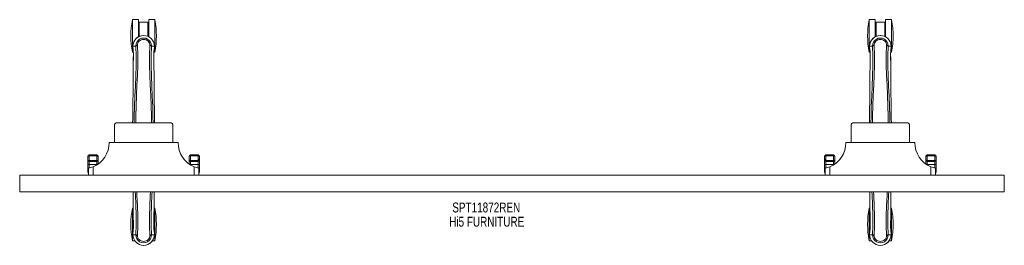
# Model space of a CAD drawing. Header units: inches. Extents: x 7 to 78.5, y 29.8 to 46.2.
import ezdxf

# ---------------------------------------------------------------- set-up
doc = ezdxf.new("R2010")
doc.units = ezdxf.units.IN
doc.header["$MEASUREMENT"] = 0
doc.linetypes.add('SLD-Solid', pattern=[0])
doc.layers.add('HI5-SYMBOLTEXT', color=5, linetype='SLD-Solid')
doc.styles.add('SLDTEXTSTYLE0', font='TXT', dxfattribs={"width": 0.75})

# ---------------------------------------------------------------- blocks, each defined once
blk = doc.blocks.new('SW_NOTE_0')
at = {"layer": 'HI5-SYMBOLTEXT', "color": 0, "char_height": 0.72, "attachment_point": 1, "style": 'SLDTEXTSTYLE0'}
for s, insert in [('SPT11872REN', (0, 0.928)), ('Hi5 FURNITURE', (-0.227, -0.107))]:
    blk.add_mtext(s, dxfattribs=dict(at, insert=insert))

msp = doc.modelspace()

# ---------------------------------------------------------------- linework, layer by layer
at = {"color": 7, "linetype": 'SLD-Solid', "lineweight": 15}
for p, q in [((15.638, 46.197), (15.205, 46.197)), ((15.205, 43.822), (15.205, 46.197)), ((15.638, 44.948), (15.638, 46.197)), ((16.33, 46.009), (15.7, 46.009)), ((15.7, 44.979), (15.7, 46.009)), ((16.33, 46.009), (16.33, 44.979)), ((16.826, 46.197), (16.393, 46.197)), ((16.393, 44.948), (16.393, 46.197)), ((16.826, 43.822), (16.826, 46.197)), ((69.138, 46.197), (68.705, 46.197)), ((68.705, 43.822), (68.705, 46.197)), ((69.138, 44.948), (69.138, 46.197)), ((69.83, 46.009), (69.2, 46.009)), ((69.2, 44.979), (69.2, 46.009)), ((69.83, 46.009), (69.83, 44.979)), ((70.326, 46.197), (69.893, 46.197)), ((69.893, 44.948), (69.893, 46.197)), ((70.326, 43.822), (70.326, 46.197)), ((15.7, 45.259), (15.638, 45.259)), ((16.393, 45.259), (16.33, 45.259)), ((69.2, 45.259), (69.138, 45.259)), ((69.893, 45.259), (69.83, 45.259)), ((15.205, 43.822), (15.268, 43.822)), ((15.234, 44.276), (15.234, 44.167)), ((15.238, 44.276), (15.234, 44.276)), ((15.234, 44.167), (15.234, 44.164)), ((15.236, 44.277), (15.236, 44.167)), ((15.282, 44.276), (15.238, 44.276)), ((15.266, 43.232), (15.269, 43.787)), ((15.301, 44.275), (15.282, 44.276)), ((15.447, 44.276), (15.301, 44.275)), ((16.583, 44.276), (16.583, 44.275)), ((16.583, 44.276), (16.729, 44.275)), ((16.729, 44.275), (16.749, 44.276)), ((16.749, 44.276), (16.792, 44.276)), ((16.762, 43.822), (16.826, 43.822)), ((16.762, 43.787), (16.764, 43.219)), ((16.796, 44.276), (16.792, 44.276)), ((16.795, 44.167), (16.794, 44.276)), ((16.795, 44.152), (16.796, 44.164)), ((16.796, 44.276), (16.796, 44.167)), ((16.796, 44.164), (16.796, 44.167)), ((68.705, 43.822), (68.768, 43.822)), ((68.734, 44.276), (68.734, 44.167)), ((68.738, 44.276), (68.734, 44.276)), ((68.734, 44.167), (68.734, 44.164)), ((68.736, 44.277), (68.736, 44.167)), ((68.782, 44.276), (68.738, 44.276)), ((68.766, 43.232), (68.769, 43.787)), ((68.801, 44.275), (68.782, 44.276)), ((68.947, 44.276), (68.801, 44.275)), ((70.083, 44.276), (70.083, 44.275)), ((70.083, 44.276), (70.229, 44.275)), ((70.229, 44.275), (70.249, 44.276)), ((70.249, 44.276), (70.292, 44.276)), ((70.262, 43.822), (70.326, 43.822)), ((70.262, 43.787), (70.264, 43.219)), ((70.296, 44.276), (70.292, 44.276)), ((70.295, 44.167), (70.294, 44.276)), ((70.295, 44.152), (70.296, 44.164)), ((70.296, 44.276), (70.296, 44.167)), ((70.296, 44.164), (70.296, 44.167)), ((14.09, 38.702), (17.94, 38.702)), ((67.59, 38.702), (71.44, 38.702)), ((13.89, 38.502), (13.89, 37.264)), ((18.14, 38.502), (18.14, 37.264)), ((67.39, 38.502), (67.39, 37.264)), ((71.64, 38.502), (71.64, 37.264)), ((13.515, 37.264), (18.515, 37.264)), ((67.015, 37.264), (72.015, 37.264)), ((11.965, 36.053), (11.965, 36.24)), ((11.965, 35.969), (11.965, 36.053)), ((11.965, 35.7), (11.965, 35.969)), ((12.615, 36.367), (12.065, 36.367)), ((12.065, 36.367), (12.065, 36.3)), ((12.065, 36.3), (12.065, 35.956)), ((12.615, 36.3), (12.065, 36.3)), ((12.065, 35.956), (12.615, 35.956)), ((12.065, 35.956), (12.065, 35.872)), ((12.065, 35.872), (12.615, 35.872)), ((12.065, 35.872), (12.065, 35.663)), ((12.615, 36.3), (12.615, 36.367)), ((12.615, 35.956), (12.615, 36.3)), ((12.615, 35.872), (12.615, 35.956)), ((12.615, 35.663), (12.615, 35.872)), ((12.715, 36.24), (12.715, 36.053)), ((12.715, 36.053), (12.715, 35.969)), ((12.715, 35.969), (12.715, 35.704)), ((19.315, 36.053), (19.315, 36.24)), ((19.315, 35.969), (19.315, 36.053)), ((19.315, 35.704), (19.315, 35.969)), ((19.965, 36.367), (19.415, 36.367)), ((19.415, 36.367), (19.415, 36.3)), ((19.415, 36.3), (19.415, 35.956)), ((19.965, 36.3), (19.415, 36.3)), ((19.965, 35.956), (19.415, 35.956)), ((19.415, 35.956), (19.415, 35.872)), ((19.965, 35.872), (19.415, 35.872)), ((19.415, 35.872), (19.415, 35.663)), ((19.965, 36.3), (19.965, 36.367)), ((19.965, 35.956), (19.965, 36.3)), ((19.965, 35.872), (19.965, 35.956)), ((19.965, 35.663), (19.965, 35.872)), ((20.065, 36.24), (20.065, 36.053)), ((20.065, 36.053), (20.065, 35.969)), ((20.065, 35.969), (20.065, 35.7)), ((65.465, 36.053), (65.465, 36.24)), ((65.465, 35.969), (65.465, 36.053)), ((65.465, 35.7), (65.465, 35.969)), ((66.115, 36.367), (65.565, 36.367)), ((65.565, 36.367), (65.565, 36.3)), ((65.565, 36.3), (65.565, 35.956)), ((66.115, 36.3), (65.565, 36.3)), ((65.565, 35.956), (66.115, 35.956)), ((65.565, 35.956), (65.565, 35.872)), ((65.565, 35.872), (66.115, 35.872)), ((65.565, 35.872), (65.565, 35.663)), ((66.115, 36.3), (66.115, 36.367)), ((66.115, 35.956), (66.115, 36.3)), ((66.115, 35.872), (66.115, 35.956)), ((66.115, 35.663), (66.115, 35.872)), ((66.215, 36.24), (66.215, 36.053)), ((66.215, 36.053), (66.215, 35.969)), ((66.215, 35.969), (66.215, 35.704)), ((72.815, 36.053), (72.815, 36.24)), ((72.815, 35.969), (72.815, 36.053)), ((72.815, 35.704), (72.815, 35.969)), ((73.465, 36.367), (72.915, 36.367)), ((72.915, 36.367), (72.915, 36.3)), ((72.915, 36.3), (72.915, 35.956)), ((73.465, 36.3), (72.915, 36.3)), ((73.465, 35.956), (72.915, 35.956)), ((72.915, 35.956), (72.915, 35.872)), ((73.465, 35.872), (72.915, 35.872)), ((72.915, 35.872), (72.915, 35.663)), ((73.465, 36.3), (73.465, 36.367)), ((73.465, 35.956), (73.465, 36.3)), ((73.465, 35.872), (73.465, 35.956)), ((73.465, 35.663), (73.465, 35.872)), ((73.565, 36.24), (73.565, 36.053)), ((73.565, 36.053), (73.565, 35.969)), ((73.565, 35.969), (73.565, 35.7)), ((11.965, 35.273), (11.965, 35.7)), ((11.965, 35.114), (11.965, 35.273)), ((12.015, 34.889), (12.015, 35.389)), ((12.615, 35.663), (12.065, 35.663)), ((12.065, 35.663), (12.065, 35.402)), ((12.339, 35.493), (12.339, 34.889)), ((12.615, 35.637), (12.615, 35.663)), ((19.965, 35.663), (19.415, 35.663)), ((19.415, 35.663), (19.415, 35.637)), ((19.691, 34.889), (19.691, 35.493)), ((19.965, 35.402), (19.965, 35.663)), ((20.015, 35.389), (20.015, 34.889)), ((20.065, 35.7), (20.065, 35.273)), ((20.065, 35.273), (20.065, 35.114)), ((65.465, 35.273), (65.465, 35.7)), ((65.465, 35.114), (65.465, 35.273)), ((65.515, 34.889), (65.515, 35.389)), ((66.115, 35.663), (65.565, 35.663)), ((65.565, 35.663), (65.565, 35.402)), ((65.839, 35.493), (65.839, 34.889)), ((66.115, 35.637), (66.115, 35.663)), ((73.465, 35.663), (72.915, 35.663)), ((72.915, 35.663), (72.915, 35.637)), ((73.191, 34.889), (73.191, 35.493)), ((73.465, 35.402), (73.465, 35.663)), ((73.515, 35.389), (73.515, 34.889)), ((73.565, 35.7), (73.565, 35.273)), ((73.565, 35.273), (73.565, 35.114)), ((7.015, 33.686), (7.015, 34.889)), ((7.015, 34.889), (78.515, 34.889)), ((78.515, 33.686), (78.515, 34.889)), ((7.015, 33.686), (78.515, 33.686)), ((15.262, 32.497), (15.205, 32.497)), ((15.205, 30.122), (15.205, 32.497)), ((16.826, 32.497), (16.768, 32.497)), ((16.826, 30.122), (16.826, 32.497)), ((68.762, 32.497), (68.705, 32.497)), ((68.705, 30.122), (68.705, 32.497)), ((70.326, 32.497), (70.268, 32.497)), ((70.326, 30.122), (70.326, 32.497)), ((15.269, 31.042), (15.266, 31.61)), ((16.764, 31.597), (16.762, 31.042)), ((68.769, 31.042), (68.766, 31.61)), ((70.264, 31.597), (70.262, 31.042)), ((15.205, 30.122), (15.372, 30.122)), ((15.236, 30.677), (15.234, 30.665)), ((15.234, 30.665), (15.234, 30.662)), ((15.234, 30.553), (15.234, 30.662)), ((15.234, 30.553), (15.238, 30.553)), ((15.236, 30.662), (15.236, 30.553)), ((15.282, 30.553), (15.238, 30.553)), ((15.301, 30.554), (15.282, 30.553)), ((15.447, 30.553), (15.301, 30.554)), ((15.447, 30.553), (15.447, 30.554)), ((16.467, 30.502), (16.467, 30.501)), ((16.583, 30.553), (16.729, 30.554)), ((16.659, 30.122), (16.826, 30.122)), ((16.729, 30.554), (16.749, 30.553)), ((16.749, 30.553), (16.792, 30.553)), ((16.792, 30.553), (16.796, 30.553)), ((16.794, 30.553), (16.795, 30.662)), ((16.796, 30.662), (16.796, 30.665)), ((16.796, 30.553), (16.796, 30.662)), ((68.705, 30.122), (68.872, 30.122)), ((68.736, 30.677), (68.734, 30.665)), ((68.734, 30.665), (68.734, 30.662)), ((68.734, 30.553), (68.734, 30.662)), ((68.734, 30.553), (68.738, 30.553)), ((68.736, 30.662), (68.736, 30.553)), ((68.782, 30.553), (68.738, 30.553)), ((68.801, 30.554), (68.782, 30.553)), ((68.947, 30.553), (68.801, 30.554)), ((68.947, 30.553), (68.947, 30.554)), ((69.063, 30.501), (69.063, 30.501)), ((69.967, 30.502), (69.967, 30.501)), ((70.083, 30.553), (70.229, 30.554)), ((70.159, 30.122), (70.326, 30.122)), ((70.229, 30.554), (70.249, 30.553)), ((70.249, 30.553), (70.292, 30.553)), ((70.292, 30.553), (70.296, 30.553)), ((70.294, 30.552), (70.295, 30.662)), ((70.296, 30.662), (70.296, 30.665)), ((70.296, 30.553), (70.296, 30.662))]:
    msp.add_line(p, q, dxfattribs=at)
at = {"color": 7, "linetype": 'SLD-Solid', "lineweight": 15, "flags": 128}
for points in [[(16.467, 44.328), (16.463, 44.41), (16.44, 44.491), (16.4, 44.566), (16.344, 44.633), (16.274, 44.688), (16.193, 44.728), (16.106, 44.753), (16.015, 44.762), (15.925, 44.753), (15.837, 44.728), (15.757, 44.688), (15.687, 44.633), (15.63, 44.566), (15.59, 44.491), (15.568, 44.41), (15.563, 44.328)], [(69.967, 44.328), (69.963, 44.41), (69.94, 44.491), (69.9, 44.566), (69.844, 44.633), (69.774, 44.688), (69.693, 44.728), (69.606, 44.753), (69.515, 44.762), (69.425, 44.753), (69.337, 44.728), (69.257, 44.688), (69.187, 44.633), (69.13, 44.566), (69.09, 44.491), (69.068, 44.41), (69.063, 44.328)], [(15.234, 44.167), (15.245, 44.073), (15.258, 44)], [(15.234, 44.164), (15.245, 44.066), (15.258, 43.998)], [(15.258, 44), (15.258, 43.995), (15.259, 43.99)], [(15.269, 43.787), (15.268, 43.786), (15.27, 43.786), (15.27, 43.786)], [(15.27, 43.786), (15.27, 43.413), (15.269, 43.232)], [(15.331, 38.702), (15.336, 39.122), (15.356, 39.875), (15.384, 40.625), (15.416, 41.37), (15.445, 42.109), (15.465, 42.841), (15.466, 43.564), (15.447, 44.276)], [(15.44, 38.702), (15.447, 39.177), (15.468, 39.93), (15.499, 40.679), (15.533, 41.423), (15.564, 42.161), (15.583, 42.893), (15.584, 43.615), (15.563, 44.327)], [(15.492, 44.309), (15.463, 44.293), (15.447, 44.276)], [(15.563, 44.328), (15.525, 44.32), (15.492, 44.309)], [(15.563, 44.327), (15.563, 44.328), (15.563, 44.328)], [(16.467, 44.327), (16.446, 43.615), (16.447, 42.893), (16.466, 42.161), (16.498, 41.423), (16.532, 40.679), (16.562, 39.93), (16.583, 39.177), (16.59, 38.702)], [(16.467, 44.328), (16.467, 44.328), (16.467, 44.327)], [(16.538, 44.309), (16.505, 44.32), (16.467, 44.328)], [(16.583, 44.276), (16.567, 44.293), (16.538, 44.309)], [(16.699, 38.702), (16.694, 39.122), (16.675, 39.875), (16.647, 40.625), (16.615, 41.37), (16.585, 42.109), (16.566, 42.841), (16.564, 43.564), (16.583, 44.276)], [(16.762, 43.787), (16.762, 43.786), (16.761, 43.786), (16.76, 43.786)], [(16.761, 43.219), (16.761, 43.444), (16.76, 43.786)], [(16.771, 43.99), (16.785, 44.066), (16.786, 44.076)], [(16.771, 43.99), (16.772, 43.995), (16.772, 44)], [(68.734, 44.167), (68.745, 44.073), (68.758, 44)], [(68.734, 44.164), (68.745, 44.066), (68.758, 43.998)], [(68.758, 44), (68.758, 43.995), (68.759, 43.99)], [(68.769, 43.787), (68.768, 43.786), (68.77, 43.786), (68.77, 43.786)], [(68.77, 43.786), (68.77, 43.413), (68.769, 43.232)], [(68.831, 38.702), (68.836, 39.122), (68.856, 39.875), (68.884, 40.625), (68.916, 41.37), (68.945, 42.109), (68.965, 42.841), (68.966, 43.564), (68.947, 44.276)], [(68.94, 38.702), (68.947, 39.177), (68.968, 39.93), (68.999, 40.679), (69.033, 41.423), (69.064, 42.161), (69.083, 42.893), (69.084, 43.615), (69.063, 44.327)], [(68.992, 44.309), (68.963, 44.293), (68.947, 44.276)], [(69.063, 44.328), (69.025, 44.32), (68.992, 44.309)], [(69.063, 44.327), (69.063, 44.328), (69.063, 44.328)], [(69.967, 44.327), (69.946, 43.615), (69.947, 42.893), (69.966, 42.161), (69.998, 41.423), (70.032, 40.679), (70.062, 39.93), (70.083, 39.177), (70.09, 38.702)], [(69.967, 44.328), (69.967, 44.328), (69.967, 44.327)], [(70.038, 44.309), (70.005, 44.32), (69.967, 44.328)], [(70.083, 44.276), (70.067, 44.293), (70.038, 44.309)], [(70.199, 38.702), (70.194, 39.122), (70.175, 39.875), (70.147, 40.625), (70.115, 41.37), (70.085, 42.109), (70.066, 42.841), (70.064, 43.564), (70.083, 44.276)], [(70.262, 43.787), (70.262, 43.786), (70.261, 43.786), (70.26, 43.786)], [(70.261, 43.219), (70.261, 43.444), (70.26, 43.786)], [(70.271, 43.99), (70.285, 44.066), (70.286, 44.076)], [(70.271, 43.99), (70.272, 43.995), (70.272, 44)], [(12.065, 36.3), (12.059, 36.3), (12.039, 36.298), (12.023, 36.294), (11.995, 36.282), (11.993, 36.281), (11.979, 36.27), (11.968, 36.254), (11.966, 36.247), (11.965, 36.244), (11.965, 36.242), (11.965, 36.241), (11.965, 36.241), (11.965, 36.24), (11.965, 36.24)], [(12.715, 36.24), (12.715, 36.24), (12.715, 36.241), (12.715, 36.241), (12.715, 36.242), (12.715, 36.244), (12.714, 36.247), (12.712, 36.254), (12.701, 36.27), (12.687, 36.281), (12.685, 36.282), (12.657, 36.294), (12.641, 36.298), (12.621, 36.3), (12.615, 36.3)], [(19.415, 36.3), (19.409, 36.3), (19.389, 36.298), (19.373, 36.294), (19.345, 36.282), (19.343, 36.281), (19.329, 36.27), (19.318, 36.254), (19.316, 36.247), (19.315, 36.244), (19.315, 36.242), (19.315, 36.241), (19.315, 36.241), (19.315, 36.24), (19.315, 36.24)], [(20.065, 36.24), (20.065, 36.24), (20.065, 36.241), (20.065, 36.241), (20.065, 36.242), (20.065, 36.244), (20.064, 36.247), (20.062, 36.254), (20.051, 36.27), (20.037, 36.281), (20.035, 36.282), (20.007, 36.294), (19.991, 36.298), (19.971, 36.3), (19.965, 36.3)], [(65.565, 36.3), (65.559, 36.3), (65.539, 36.298), (65.523, 36.294), (65.495, 36.282), (65.493, 36.281), (65.479, 36.27), (65.468, 36.254), (65.466, 36.247), (65.465, 36.244), (65.465, 36.242), (65.465, 36.241), (65.465, 36.241), (65.465, 36.24), (65.465, 36.24)], [(66.215, 36.24), (66.215, 36.24), (66.215, 36.241), (66.215, 36.241), (66.215, 36.242), (66.215, 36.244), (66.214, 36.247), (66.212, 36.254), (66.201, 36.27), (66.187, 36.281), (66.185, 36.282), (66.157, 36.294), (66.141, 36.298), (66.121, 36.3), (66.115, 36.3)], [(72.915, 36.3), (72.909, 36.3), (72.889, 36.298), (72.873, 36.294), (72.845, 36.282), (72.843, 36.281), (72.829, 36.27), (72.818, 36.254), (72.816, 36.247), (72.815, 36.244), (72.815, 36.242), (72.815, 36.241), (72.815, 36.241), (72.815, 36.24), (72.815, 36.24)], [(73.565, 36.24), (73.565, 36.24), (73.565, 36.241), (73.565, 36.241), (73.565, 36.242), (73.565, 36.244), (73.564, 36.247), (73.562, 36.254), (73.551, 36.27), (73.537, 36.281), (73.535, 36.282), (73.507, 36.294), (73.491, 36.298), (73.471, 36.3), (73.465, 36.3)], [(11.965, 35.7), (11.967, 35.693), (11.973, 35.686), (11.982, 35.679), (11.994, 35.674), (12.01, 35.669), (12.027, 35.666), (12.046, 35.664), (12.065, 35.663)], [(11.965, 35.273), (11.967, 35.265), (11.973, 35.258), (11.982, 35.252), (11.994, 35.247), (12.01, 35.242), (12.015, 35.241)], [(19.965, 35.663), (19.985, 35.664), (20.003, 35.666), (20.021, 35.669), (20.036, 35.674), (20.048, 35.679), (20.058, 35.686), (20.063, 35.693), (20.065, 35.7)], [(20.015, 35.241), (20.021, 35.242), (20.036, 35.247), (20.048, 35.252), (20.058, 35.258), (20.063, 35.265), (20.065, 35.273)], [(65.465, 35.7), (65.467, 35.693), (65.473, 35.686), (65.482, 35.679), (65.494, 35.674), (65.51, 35.669), (65.527, 35.666), (65.546, 35.664), (65.565, 35.663)], [(65.465, 35.273), (65.467, 35.265), (65.473, 35.258), (65.482, 35.252), (65.494, 35.247), (65.51, 35.242), (65.515, 35.241)], [(73.465, 35.663), (73.485, 35.664), (73.503, 35.666), (73.521, 35.669), (73.536, 35.674), (73.548, 35.679), (73.558, 35.686), (73.563, 35.693), (73.565, 35.7)], [(73.515, 35.241), (73.521, 35.242), (73.536, 35.247), (73.548, 35.252), (73.558, 35.258), (73.563, 35.265), (73.565, 35.273)], [(15.266, 31.61), (15.26, 32.878), (15.25, 33.686)], [(15.406, 33.686), (15.416, 33.459), (15.445, 32.72), (15.465, 31.988), (15.466, 31.265), (15.447, 30.553)], [(15.563, 30.501), (15.584, 31.214), (15.583, 31.936), (15.564, 32.668), (15.533, 33.406), (15.52, 33.686)], [(16.51, 33.686), (16.498, 33.406), (16.466, 32.668), (16.447, 31.936), (16.446, 31.214), (16.467, 30.502)], [(16.624, 33.686), (16.615, 33.459), (16.585, 32.72), (16.566, 31.988), (16.564, 31.265), (16.583, 30.553)], [(16.78, 33.686), (16.77, 32.878), (16.764, 31.597)], [(68.766, 31.61), (68.76, 32.878), (68.75, 33.686)], [(68.906, 33.686), (68.916, 33.459), (68.945, 32.72), (68.965, 31.988), (68.966, 31.265), (68.947, 30.553)], [(69.063, 30.501), (69.084, 31.214), (69.083, 31.936), (69.064, 32.668), (69.033, 33.406), (69.02, 33.686)], [(70.01, 33.686), (69.998, 33.406), (69.966, 32.668), (69.947, 31.936), (69.946, 31.214), (69.967, 30.502)], [(70.124, 33.686), (70.115, 33.459), (70.085, 32.72), (70.066, 31.988), (70.064, 31.265), (70.083, 30.553)], [(70.28, 33.686), (70.27, 32.878), (70.264, 31.597)], [(15.269, 31.61), (15.27, 31.385), (15.27, 31.043)], [(16.76, 31.043), (16.761, 31.416), (16.761, 31.597)], [(68.769, 31.61), (68.77, 31.385), (68.77, 31.043)], [(70.26, 31.043), (70.261, 31.416), (70.261, 31.597)], [(15.259, 30.839), (15.245, 30.763), (15.244, 30.753)], [(15.259, 30.839), (15.258, 30.834), (15.258, 30.829)], [(15.269, 31.042), (15.268, 31.043), (15.27, 31.043), (15.27, 31.043)], [(16.762, 31.042), (16.762, 31.043), (16.761, 31.043), (16.76, 31.043)], [(16.772, 30.829), (16.772, 30.834), (16.771, 30.839)], [(16.796, 30.665), (16.785, 30.763), (16.772, 30.831)], [(16.796, 30.662), (16.786, 30.756), (16.772, 30.829)], [(68.759, 30.839), (68.745, 30.763), (68.744, 30.753)], [(68.759, 30.839), (68.758, 30.834), (68.758, 30.829)], [(68.769, 31.042), (68.768, 31.043), (68.77, 31.043), (68.77, 31.043)], [(70.262, 31.042), (70.262, 31.043), (70.261, 31.043), (70.26, 31.043)], [(70.272, 30.829), (70.272, 30.834), (70.271, 30.839)], [(70.296, 30.665), (70.285, 30.763), (70.272, 30.831)], [(70.296, 30.662), (70.286, 30.756), (70.272, 30.829)], [(15.447, 30.553), (15.463, 30.536), (15.492, 30.52)], [(15.492, 30.52), (15.525, 30.509), (15.563, 30.501)], [(15.563, 30.501), (15.563, 30.501), (15.563, 30.501)], [(15.563, 30.501), (15.568, 30.419), (15.59, 30.338), (15.63, 30.263), (15.687, 30.196), (15.757, 30.141), (15.837, 30.101), (15.924, 30.076), (16.015, 30.067), (16.106, 30.076), (16.193, 30.101), (16.273, 30.141), (16.343, 30.196), (16.4, 30.263), (16.44, 30.338), (16.463, 30.419), (16.467, 30.501)], [(16.467, 30.501), (16.505, 30.509), (16.538, 30.52)], [(16.538, 30.52), (16.567, 30.536), (16.583, 30.553)], [(68.947, 30.553), (68.963, 30.536), (68.992, 30.52)], [(68.992, 30.52), (69.025, 30.509), (69.063, 30.501)], [(69.063, 30.501), (69.068, 30.419), (69.09, 30.338), (69.13, 30.263), (69.187, 30.196), (69.257, 30.141), (69.337, 30.101), (69.424, 30.076), (69.515, 30.067), (69.606, 30.076), (69.693, 30.101), (69.773, 30.141), (69.843, 30.196), (69.9, 30.263), (69.94, 30.338), (69.963, 30.419), (69.967, 30.501)], [(69.967, 30.501), (70.005, 30.509), (70.038, 30.52)], [(70.038, 30.52), (70.067, 30.536), (70.083, 30.553)]]:
    msp.add_lwpolyline(points, dxfattribs=at)
at = {"color": 7, "linetype": 'SLD-Solid', "lineweight": 15}
for centre, radius, start, end in [((21.115, 45.009), 6.029, 168.63994, 191.36006), ((10.915, 45.009), 6.029, 348.63994, 11.36006), ((74.615, 45.009), 6.029, 168.63994, 191.36006), ((64.415, 45.009), 6.029, 0, 11.36006), ((16.015, 44.264), 0.781, 0.86907, 180), ((16.015, 44.264), 0.781, 0.8627, 179.13727), ((69.515, 44.264), 0.781, 0.86907, 180), ((69.515, 44.264), 0.781, 0.8627, 179.13727), ((16.015, 44.291), 0.568, 358.47758, 181.52136), ((69.515, 44.291), 0.568, 358.47758, 181.52136), ((64.415, 45.009), 6.029, 348.63994, 0), ((13.853, 43.821), 1.416, 358.59894, 7.24357), ((18.197, 43.82), 1.436, 172.81518, 181.34485), ((15.531, 44.261), 1.268, 348.12127, 355.76484), ((67.352, 43.821), 1.417, 358.60171, 7.2408), ((71.696, 43.82), 1.435, 172.81354, 181.34524), ((69.031, 44.261), 1.269, 348.12286, 355.76325), ((-297.245, 44.468), 312.514, 358.94281, 359.77342), ((328.99, 44.464), 312.228, 180.22849, 181.05745), ((-243.745, 44.468), 312.514, 358.94281, 359.77342), ((382.49, 44.464), 312.228, 180.22849, 181.05745), ((14.09, 38.502), 0.2, 90, 180), ((17.94, 38.502), 0.2, 0, 90), ((67.59, 38.502), 0.2, 90, 180), ((71.44, 38.502), 0.2, 0, 90), ((11.592, 37.265), 1.923, 292.85353, 359.9775), ((20.438, 37.265), 1.923, 180.01331, 247.15576), ((65.092, 37.265), 1.923, 292.85346, 359.97747), ((73.938, 37.265), 1.923, 180.01337, 247.1556), ((12.084, 36.247), 0.119, 99.21966, 183.33239), ((12.063, 36.054), 0.0982, 180.68743, 271.06452), ((12.063, 35.971), 0.0983, 181.00361, 270.96994), ((12.596, 36.247), 0.119, 356.66808, 80.77987), ((12.617, 36.054), 0.0982, 268.93705, 359.311), ((12.617, 35.971), 0.0984, 269.0314, 358.99505), ((19.434, 36.247), 0.119, 99.22013, 183.33192), ((19.413, 36.054), 0.0982, 180.689, 271.06295), ((19.413, 35.971), 0.0984, 181.00495, 270.9686), ((19.946, 36.247), 0.119, 356.66761, 80.78034), ((19.967, 36.054), 0.0982, 268.93548, 359.31257), ((19.967, 35.971), 0.0983, 269.03006, 358.99639), ((65.584, 36.247), 0.119, 99.21966, 183.33239), ((65.563, 36.054), 0.0982, 180.68743, 271.06452), ((65.563, 35.971), 0.0983, 181.00225, 270.9713), ((66.096, 36.247), 0.119, 356.66803, 80.78124), ((66.117, 36.054), 0.0982, 268.93571, 359.31099), ((66.117, 35.971), 0.0984, 269.03007, 358.99503), ((72.934, 36.247), 0.119, 99.22013, 183.33192), ((72.913, 36.054), 0.0982, 180.689, 271.06295), ((72.913, 35.971), 0.0984, 181.00495, 270.9686), ((73.446, 36.247), 0.119, 356.66761, 80.78034), ((73.467, 36.054), 0.0982, 268.93603, 359.31202), ((73.467, 35.971), 0.0983, 269.03006, 358.99639), ((12.065, 35.114), 0.1, 180, 240), ((11.593, 37.265), 1.922, 282.68043, 292.83089), ((12.616, 35.91), 0.247, 269.77377, 280.76665), ((19.414, 35.91), 0.247, 259.23406, 270.22552), ((20.438, 37.267), 1.925, 247.17671, 257.31173), ((19.965, 35.114), 0.1, 300, 0), ((65.565, 35.114), 0.1, 180, 240), ((65.093, 37.264), 1.922, 282.68033, 292.83123), ((66.116, 35.91), 0.247, 269.77396, 280.76593), ((72.914, 35.91), 0.247, 259.23335, 270.22623), ((73.938, 37.267), 1.925, 247.17717, 257.31151), ((73.465, 35.114), 0.1, 300, 360), ((21.115, 31.309), 6.029, 168.63994, 191.36006), ((10.915, 31.309), 6.029, 348.63994, 11.36006), ((74.615, 31.309), 6.029, 168.63994, 191.36006), ((64.415, 31.309), 6.029, 0, 11.36006), ((16.499, 30.568), 1.269, 168.12293, 175.76321), ((13.833, 31.009), 1.436, 352.81567, 1.3431), ((18.179, 31.008), 1.417, 178.60173, 187.24077), ((69.999, 30.568), 1.268, 168.12135, 175.76479), ((67.334, 31.009), 1.436, 352.8152, 1.34482), ((71.678, 31.008), 1.416, 178.59896, 187.24354), ((64.415, 31.309), 6.029, 348.63994, 0), ((16.015, 30.564), 0.781, 180.86907, 0), ((16.015, 30.564), 0.781, 180.8627, 359.13727), ((16.015, 30.538), 0.568, 178.47757, 1.5214), ((69.515, 30.564), 0.781, 180.86907, 0), ((69.515, 30.564), 0.781, 180.8627, 359.13727), ((69.515, 30.538), 0.568, 178.47757, 1.5214)]:
    msp.add_arc(centre, radius, start, end, dxfattribs=at)

# ---------------------------------------------------------------- block references
at = {"layer": 'HI5-SYMBOLTEXT', "color": 5}
msp.add_blockref('SW_NOTE_0', (38.428, 31.969), dxfattribs=at)

doc.saveas('drawing.dxf')
